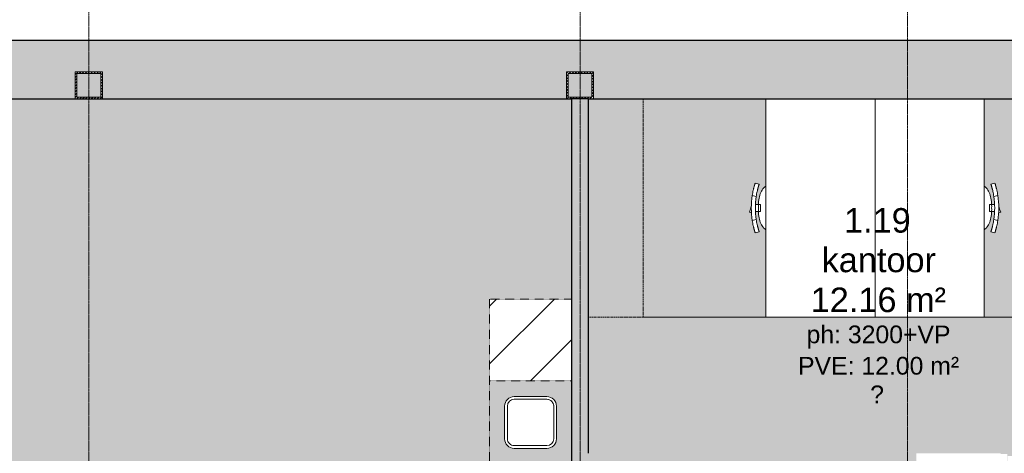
# Model space of a CAD drawing. Header units: millimetres. Extents: x -8912 to 113501, y 3237 to 48799.
# Tile 90 of 137: x 57307 to 64524, y 34100 to 37282. Entities that reach past the tile are written whole.
import ezdxf

# ---------------------------------------------------------------- set-up
doc = ezdxf.new("R2010")
doc.units = ezdxf.units.MM
for name, pattern in [('Dash', [6.35, 3.175, -3.175]), ('Hidden', [7.14375, 4.7625, -2.38125]), ('THO_hhidden', [2.5, 1.5, -1]), ('THO_stramienlijn', [20, 17, -1.5, 0, -1.5])]:
    doc.linetypes.add(name, pattern=pattern)
for name, color, linetype, lineweight in [('A-AREA-IDEN', 7, 'Continuous', 13), ('A-AREA-PATT', 7, 'Continuous', 13), ('A-GENM', 7, 'Continuous', 13), ('A-WALL', 7, 'Continuous', 25), ('A-WALL-PATT', 7, 'Continuous', 25), ('I-FURN', 7, 'Continuous', 13), ('I-FURN-HDLN', 7, 'Dash', 13), ('I-WALL', 7, 'Continuous', 18), ('P-SANR-FIXT', 7, 'Continuous', 13), ('S-COLS', 7, 'Continuous', 13), ('S-GRID', 7, 'Continuous', 13)]:
    doc.layers.add(name, color=color, linetype=linetype, lineweight=lineweight)
doc.styles.add('Arial_2', font='arial.ttf', dxfattribs={"height": 180})
doc.styles.add('Arial_5', font='arial.ttf', dxfattribs={"height": 130})

# ---------------------------------------------------------------- blocks, each defined once
blk = doc.blocks.new('NLRS_01_GM_WPB_dummy placeholder_gen_tho - kast 600x600x2100-V57-01 1e verdieping _plotview_')
at = {"layer": 'A-GENM', "true_color": 0x808080}
h = blk.add_hatch(dxfattribs=at)
h.set_pattern_fill('FP_59', color=8, style=0, pattern_type=2)
h.set_pattern_definition([(225, (36937.14, 34931.24), (212.132, -212.132), [])])
h.paths.add_polyline_path([(300, 300), (-300, 300), (-300, -300), (300, -300), (300, -277.6)])
at = {"layer": 'A-GENM', "linetype": 'THO_hhidden'}
for p, q in [((300, 300), (-300, 300)), ((-300, 300), (-300, -300)), ((300, -300), (300, 300)), ((-300, -300), (300, -300))]:
    blk.add_line(p, q, dxfattribs=at)
blk = doc.blocks.new('NLRS_73_PF_UN_rvs gootsteen enkel 340x340 ic6zrl2n_gen_bcb - RVS gootsteen enkel 340x340-1975653-01 1e verdieping _plotview_')
at = {"layer": 'P-SANR-FIXT'}
for p, q in [((-190, 290), (-190, 50)), ((-170, 50), (-170, 290)), ((120, 360), (-120, 360)), ((-120, 340), (120, 340)), ((170, 290), (170, 50)), ((190, 50), (190, 290)), ((-81, 0), (-120, 0)), ((120, 0), (-81, 0)), ((-120, -20), (-81, -20)), ((-81, -20), (120, -20))]:
    blk.add_line(p, q, dxfattribs=at)
for centre, radius, start, end in [((-120, 290), 70, 90, 180.00001), ((-120, 290), 50, 90, 180), ((120, 290), 70, 0, 90), ((120, 290), 50, 359.99999, 90), ((-120, 50), 70, 180, 270), ((-120, 50), 50, 179.99999, 270), ((-120, 50), 50, 180, 194.01775), ((-120, 50), 50, 198.5781, 208.08297), ((-120, 50), 50, 213.43938, 222.23201), ((-120, 50), 50, 227.76799, 236.56061), ((-120, 50), 50, 241.91702, 251.4219), ((-120, 50), 50, 255.98224, 270), ((120, 50), 70, 270, 359.99999), ((120, 50), 50, 270, 360)]:
    blk.add_arc(centre, radius, start, end, dxfattribs=at)
blk = doc.blocks.new('NLRS_28_SCO_UN_koker_gen_bcb - K200_200_12_5-V102-01 1e verdieping _plotview_')
at = {"layer": 'S-COLS'}
h = blk.add_hatch(dxfattribs=at)
h.set_pattern_fill('FP_105', color=256, style=0, pattern_type=2)
h.set_pattern_definition([(45, (-37299.636, -36800.032), (-21.213203, 21.213203), []), (45, (-37299.636, -36779.032), (-21.213203, 21.213203), [])])
h.paths.add_polyline_path([(100, -100), (100, 100), (-100, 100), (-100, -100)])
h.paths.add_polyline_path([(87.5, -87.5), (-87.5, -87.5), (-87.5, 87.5), (87.5, 87.5)])
at = {"layer": 'S-COLS', "lineweight": 18}
for p, q in [((-100, 100), (100, 100)), ((-100, -100), (-100, 100)), ((-87.5, 87.5), (-87.5, -87.5)), ((87.5, 87.5), (-87.5, 87.5)), ((87.5, -87.5), (87.5, 87.5)), ((100, 100), (100, -100)), ((100, -100), (-100, -100)), ((-87.5, -87.5), (87.5, -87.5))]:
    blk.add_line(p, q, dxfattribs=at)
blk = doc.blocks.new('NLRS_28_SCO_UN_koker_gen_bcb - K200_200_12_5-V104-01 1e verdieping _plotview_')
at = {"layer": 'S-COLS'}
h = blk.add_hatch(dxfattribs=at)
h.set_pattern_fill('FP_107', color=256, style=0, pattern_type=2)
h.set_pattern_definition([(45, (-33699.636, -36800.032), (-21.213203, 21.213203), []), (45, (-33699.636, -36779.032), (-21.213203, 21.213203), [])])
h.paths.add_polyline_path([(100, -100), (100, 100), (-100, 100), (-100, -100)])
h.paths.add_polyline_path([(87.5, -87.5), (-87.5, -87.5), (-87.5, 87.5), (87.5, 87.5)])
at = {"layer": 'S-COLS', "lineweight": 18}
for p, q in [((-100, 100), (100, 100)), ((-100, -100), (-100, 100)), ((-87.5, 87.5), (-87.5, -87.5)), ((87.5, 87.5), (-87.5, 87.5)), ((87.5, -87.5), (87.5, 87.5)), ((100, 100), (100, -100)), ((100, -100), (-100, -100)), ((-87.5, -87.5), (87.5, -87.5))]:
    blk.add_line(p, q, dxfattribs=at)
blk = doc.blocks.new('NLRS_82_FU_UN_bureau vrijstaand 2 poten kmx4r73h_gen_bcb - bureau vrijstaand 2 poten-V177-01 1e verdieping _plotview_')
at = {"layer": 'I-FURN'}
for p, q in [((0, -800), (0, 0)), ((0, 0), (1600, 0)), ((0, -800), (1600, -800))]:
    blk.add_line(p, q, dxfattribs=at)
at = {"layer": 'I-FURN-HDLN'}
for p, q in [((0, 1300), (0, 0)), ((0, 0), (0, 900)), ((0, 900), (1600, 900))]:
    blk.add_line(p, q, dxfattribs=at)
blk = doc.blocks.new('NLRS_82_FU_UN_bureaustoel eenvoudig mgrq5610_gen_bcb - bureaustoel eenvoudig-2080445-01 1e verdieping _plotview_')
at = {"layer": 'I-FURN'}
for p, q in [((-31.4, 14), (-36.4, -1.4)), ((-7.7, 6.3), (-31.4, 14)), ((12.9, -0.4), (-7.7, 6.3)), ((-181.8, -28.5), (-174.1, -57.5)), ((-174.1, -57.5), (-181.8, -28.5)), ((-91.5, -7.1), (-83.7, -36.2)), ((-25, -37), (-25, -30.9)), ((-25, -46.9), (-25, -37)), ((-25, -67.7), (-25, -46.9)), ((25, -67.7), (-25, -67.7)), ((25, -30.9), (25, -37)), ((25, -37), (25, -46.9)), ((25, -46.9), (25, -67.7)), ((83.7, -36.2), (91.5, -7.1)), ((174.1, -57.5), (181.8, -28.5)), ((174.1, -57.5), (181.8, -28.5))]:
    blk.add_line(p, q, dxfattribs=at)
for centre, radius, start, end in [((-66.5, -177.9), 117.8, 103.74111, 142.90874), ((-16.5, -323.6), 271.5, 86.50794, 106.6919), ((0, -594.5), 594.5, 90, 98.85082), ((0, -594.5), 564.5, 90, 98.53029), ((0, -594.5), 594.5, 81.14918, 90), ((0, -594.5), 564.5, 81.46971, 90), ((16.5, -323.6), 271.5, 73.3081, 93.49206), ((66.5, -177.9), 117.8, 37.09126, 76.25889)]:
    blk.add_arc(centre, radius, start, end, dxfattribs=at)
for points in [[(-181.8, -28.5), (-181.7, -28.5), (-181.4, -28.4), (-180.9, -28.2), (-180.6, -28.1)], [(-180.6, -28.1), (-180.4, -28), (-179.3, -27.7), (-177.1, -27), (-175.8, -26.6)], [(-172.9, -57.1), (-173.2, -57.2), (-173.7, -57.4), (-174, -57.5), (-174.1, -57.5)], [(-168.1, -55.6), (-169.4, -56), (-171.6, -56.7), (-172.7, -57.1), (-172.9, -57.1)], [(-129.8, -14.3), (-123.5, -12.9), (-110.8, -10.3), (-97.9, -8.1), (-91.5, -7.1)], [(-83.7, -36.2), (-90.2, -37.2), (-103.1, -39.4), (-115.8, -42), (-122.1, -43.4)], [(122.1, -43.4), (115.8, -42), (103.1, -39.4), (90.2, -37.2), (83.7, -36.2)], [(91.5, -7.1), (97.9, -8.1), (110.8, -10.3), (123.5, -12.9), (129.8, -14.3)], [(172.9, -57.1), (172.7, -57.1), (171.6, -56.7), (169.4, -56), (168.1, -55.6)], [(174.1, -57.5), (174, -57.5), (173.7, -57.4), (173.2, -57.2), (172.9, -57.1)], [(175.8, -26.6), (177.1, -27), (179.3, -27.7), (180.4, -28), (180.6, -28.1)], [(180.6, -28.1), (180.9, -28.2), (181.4, -28.4), (181.7, -28.5), (181.8, -28.5)]]:
    blk.add_open_spline(points, degree=3, dxfattribs=at)
for points in [[(-175.8, -26.6), (-174.6, -26.2), (-172.3, -25.5), (-167.8, -24.2), (-164.1, -23.1), (-160.3, -22), (-156.6, -21), (-152.7, -19.9), (-148.5, -18.8), (-144, -17.7), (-137.9, -16.2), (-133.1, -15.1), (-129.8, -14.3)], [(-122.1, -43.4), (-126.5, -44.3), (-132.9, -45.8), (-140.8, -47.8), (-145.9, -49.2), (-150.2, -50.3), (-153.8, -51.4), (-157.1, -52.3), (-160, -53.2), (-162.6, -53.9), (-165.6, -54.8), (-167.2, -55.3), (-168.1, -55.6)], [(168.1, -55.6), (166.9, -55.2), (164.6, -54.5), (160.1, -53.2), (156.4, -52.1), (152.6, -51), (148.9, -50), (145, -48.9), (140.8, -47.8), (136.3, -46.7), (130.2, -45.2), (125.4, -44.1), (122.1, -43.4)], [(129.8, -14.3), (134.2, -15.3), (140.6, -16.8), (148.5, -18.8), (153.6, -20.2), (157.9, -21.3), (161.5, -22.4), (164.8, -23.3), (167.7, -24.1), (170.3, -24.9), (173.3, -25.8), (174.9, -26.3), (175.8, -26.6)]]:
    blk.add_open_spline(points, degree=3, knots=[0, 0, 0, 0, 0.2, 0.3, 0.4, 0.475, 0.55, 0.625, 0.7, 0.775, 0.85, 1, 1, 1, 1], dxfattribs=at)
blk = doc.blocks.new('NLRS_82_FU_UN_bureau vrijstaand 2 poten kmx4r73h_gen_bcb - bureau vrijstaand 2 poten-V178-01 1e verdieping _plotview_')
at = {"layer": 'I-FURN'}
for p, q in [((0, 0), (0, 800)), ((1600, 800), (0, 800)), ((1600, 0), (0, 0))]:
    blk.add_line(p, q, dxfattribs=at)
at = {"layer": 'I-FURN-HDLN'}
for p, q in [((0, 0), (0, -500.4)), ((0, -500.4), (0, 0)), ((0, -517), (0, -571.1)), ((0, -571.1), (0, -517)), ((0, -592.2), (0, -602.6)), ((0, -602.6), (0, -592.2)), ((0, -619.4), (0, -650.6)), ((0, -650.6), (0, -619.4)), ((0, -658.1), (0, -683.3)), ((0, -683.3), (0, -658.1)), ((0, -699.6), (0, -745.7)), ((0, -745.7), (0, -699.6)), ((0, -762.8), (0, -841.1)), ((0, -841.1), (0, -762.8)), ((0, -856.4), (0, -900)), ((0, -906.1), (0, -856.4)), ((0, -900), (18.5, -900)), ((0, -941.1), (0, -921.9)), ((40.3, -900), (1600, -900)), ((0, -1006.1), (0, -956.3)), ((0, -1042.4), (0, -1021.9)), ((0, -1063.9), (0, -1058.7)), ((0, -1117.6), (0, -1106.7)), ((0, -1193.4), (0, -1163.6)), ((0, -1214.9), (0, -1209.7)), ((0, -1268.6), (0, -1257.7)), ((72.5, -1300), (10.4, -1300)), ((1600, -1300), (203, -1300))]:
    blk.add_line(p, q, dxfattribs=at)
blk = doc.blocks.new('NLRS_82_FU_UN_bureaustoel eenvoudig mgrq5610_gen_bcb - bureaustoel eenvoudig-2332671-01 1e verdieping _plotview_')
at = {"layer": 'I-FURN'}
for p, q in [((-174.1, 57.5), (-181.8, 28.5)), ((-181.8, 28.5), (-174.1, 57.5)), ((-83.7, 36.2), (-91.5, 7.1)), ((-36.4, 1.4), (-31.4, -14)), ((-25, 46.9), (-25, 67.7)), ((-25, 67.7), (25, 67.7)), ((-25, 37), (-25, 46.9)), ((-25, 30.9), (-25, 37)), ((-7.7, -6.3), (12.9, 0.4)), ((25, 67.7), (25, 46.9)), ((25, 46.9), (25, 37)), ((25, 37), (25, 30.9)), ((91.5, 7.1), (83.7, 36.2)), ((181.8, 28.5), (174.1, 57.5)), ((181.8, 28.5), (174.1, 57.5)), ((-31.4, -14), (-7.7, -6.3))]:
    blk.add_line(p, q, dxfattribs=at)
for centre, radius, start, end in [((-66.5, 177.9), 117.8, 217.09126, 256.25889), ((66.5, 177.9), 117.8, 283.74111, 322.90874), ((-16.5, 323.6), 271.5, 253.3081, 273.49206), ((0, 594.5), 594.5, 261.14918, 270), ((0, 594.5), 564.5, 261.46971, 270), ((16.5, 323.6), 271.5, 266.50794, 286.6919), ((0, 594.5), 564.5, 270, 278.53029), ((0, 594.5), 594.5, 270, 278.85082)]:
    blk.add_arc(centre, radius, start, end, dxfattribs=at)
for points in [[(-180.6, 28.1), (-180.9, 28.2), (-181.4, 28.4), (-181.7, 28.5), (-181.8, 28.5)], [(-175.8, 26.6), (-177.1, 27), (-179.3, 27.7), (-180.4, 28), (-180.6, 28.1)], [(-174.1, 57.5), (-174, 57.5), (-173.7, 57.4), (-173.2, 57.2), (-172.9, 57.1)], [(-172.9, 57.1), (-172.7, 57.1), (-171.6, 56.7), (-169.4, 56), (-168.1, 55.6)], [(-91.5, 7.1), (-97.9, 8.1), (-110.8, 10.3), (-123.5, 12.9), (-129.8, 14.3)], [(-122.1, 43.4), (-115.8, 42), (-103.1, 39.4), (-90.2, 37.2), (-83.7, 36.2)], [(83.7, 36.2), (90.2, 37.2), (103.1, 39.4), (115.8, 42), (122.1, 43.4)], [(129.8, 14.3), (123.5, 12.9), (110.8, 10.3), (97.9, 8.1), (91.5, 7.1)], [(168.1, 55.6), (169.4, 56), (171.6, 56.7), (172.7, 57.1), (172.9, 57.1)], [(172.9, 57.1), (173.2, 57.2), (173.7, 57.4), (174, 57.5), (174.1, 57.5)], [(180.6, 28.1), (180.4, 28), (179.3, 27.7), (177.1, 27), (175.8, 26.6)], [(181.8, 28.5), (181.7, 28.5), (181.4, 28.4), (180.9, 28.2), (180.6, 28.1)]]:
    blk.add_open_spline(points, degree=3, dxfattribs=at)
for points in [[(-129.8, 14.3), (-134.2, 15.3), (-140.6, 16.8), (-148.5, 18.8), (-153.6, 20.2), (-157.9, 21.3), (-161.5, 22.4), (-164.8, 23.3), (-167.7, 24.1), (-170.3, 24.9), (-173.3, 25.8), (-174.9, 26.3), (-175.8, 26.6)], [(-168.1, 55.6), (-166.9, 55.2), (-164.6, 54.5), (-160.1, 53.2), (-156.4, 52.1), (-152.6, 51), (-148.9, 50), (-145, 48.9), (-140.8, 47.8), (-136.3, 46.7), (-130.2, 45.2), (-125.4, 44.1), (-122.1, 43.4)], [(122.1, 43.4), (126.5, 44.3), (132.9, 45.8), (140.8, 47.8), (145.9, 49.2), (150.2, 50.3), (153.8, 51.4), (157.1, 52.3), (160, 53.2), (162.6, 53.9), (165.6, 54.8), (167.2, 55.3), (168.1, 55.6)], [(175.8, 26.6), (174.6, 26.2), (172.3, 25.5), (167.8, 24.2), (164.1, 23.1), (160.3, 22), (156.6, 21), (152.7, 19.9), (148.5, 18.8), (144, 17.7), (137.9, 16.2), (133.1, 15.1), (129.8, 14.3)]]:
    blk.add_open_spline(points, degree=3, knots=[0, 0, 0, 0, 0.2, 0.3, 0.4, 0.475, 0.55, 0.625, 0.7, 0.775, 0.85, 1, 1, 1, 1], dxfattribs=at)

msp = doc.modelspace()

# ---------------------------------------------------------------- hatches: boundary and pattern name
at = {"layer": 'A-AREA-PATT', "true_color": 0xf1dadb}
h = msp.add_hatch(color=254, dxfattribs=at)
h.paths.add_polyline_path([(61351.5353158, 30162.5), (61351.5353158, 31631.234501), (60751.5353158, 31631.234501), (60751.5353158, 35231.234501), (61351.5353158, 35231.234501), (61351.5353158, 36699.9690021), (52776.5353158, 36699.9690021), (52776.5353158, 33506.234501), (52926.5353158, 33506.234501), (52926.5353158, 34431.234501), (52976.5353158, 34431.234501), (52976.5353158, 32431.234501), (52926.5353158, 32431.234501), (52926.5353158, 33356.234501), (52776.5353158, 33356.234501), (52776.5353158, 30200), (54276.5353158, 30200), (54276.5353158, 30162.5), (61025.503934, 30162.5)])
h.paths.add_polyline_path([(53501.5353158, 31319.9999049), (53376.5353158, 31319.9999049), (53376.5353158, 31444.9999049), (53501.5353158, 31444.9999049)])
h.paths.add_polyline_path([(60458.1293408, 33037.5), (60458.1293408, 33162.5), (60583.1293408, 33162.5), (60583.1293408, 33037.5)])
at = {"layer": 'A-AREA-PATT', "true_color": 0xf6e6fa}
h = msp.add_hatch(color=7, dxfattribs=at)
h.paths.add_polyline_path([(65464.0353158, 34037.469002), (65464.0353158, 34040.469002), (64564.0353158, 34040.469002), (64564.0353158, 34037.469002), (65369.0353158, 34037.469002)])
h.paths.add_polyline_path([(65481.0353158, 34040.469002), (65481.0353158, 34094.469002), (65531.0353158, 34094.469002), (65531.0353158, 34099.969002), (66151.5353158, 34099.969002), (66151.5353158, 36699.9690021), (64376.5353158, 36699.9690021), (64376.5353158, 36060.1404299), (64381.4330264, 36056.847083), (64398.6775999, 36038.9802408), (64411.7947804, 36017.8961486), (64420.2019723, 35994.53125), (64429.8441615, 35947.7485023), (64431.1394723, 35925.046875), (64452.7440884, 35925.046875), (64451.6763577, 35945.8917917), (64444.1962604, 36003.0282588), (64434.3914789, 36046.2982114), (64427.0524412, 36074.3651503), (64455.3383729, 36081.3671322), (64465.3693202, 36046.2982114), (64470.9338225, 36022.063942), (64476.5975456, 35991.4774277), (64482.4723191, 35931.1716024), (64484.471807, 35909.1473501), (64496.6249155, 35868.2221863), (64482.2685898, 35863.5575356), (64481.1376108, 35847.5292083), (64473.2719389, 35789.2553004), (64462.8403597, 35744.0317454), (64455.189841, 35718.1698249), (64426.302288, 35726.3363193), (64435.3684, 35757.5019277), (64442.6261662, 35789.2553004), (64447.4319735, 35816.2603775), (64452.1123991, 35857.9964564), (64452.1123991, 35875.046875), (64430.4625495, 35875.046875), (64429.8441615, 35852.2514977), (64420.2019723, 35805.46875), (64411.7947804, 35782.1038514), (64398.6775999, 35761.0197592), (64381.4330264, 35743.152917), (64376.5353158, 35739.8595701), (64376.5353158, 35100), (62776.5353158, 35100), (62776.5353158, 35739.8595701), (62771.6376052, 35743.152917), (62754.3930317, 35761.0197592), (62741.2758512, 35782.1038514), (62732.8686593, 35805.46875), (62723.2264701, 35852.2514977), (62721.9311593, 35875.046875), (62700.3230507, 35875.046875), (62701.3942739, 35854.1082083), (62708.8743712, 35796.9717412), (62718.6790471, 35753.7021822), (62726.0181904, 35725.6348496), (62697.7322587, 35718.6328678), (62687.7012129, 35753.7021822), (62682.1368091, 35777.936058), (62676.4730861, 35808.5225723), (62669.3934681, 35864.0152087), (62655.6739442, 35869.3686394), (62670.0162022, 35916.1113088), (62671.9330209, 35952.4707917), (62679.7986927, 36010.7446996), (62690.2303366, 36055.9684976), (62697.8807906, 36081.8301751), (62726.7683436, 36073.6636807), (62717.7023897, 36042.498684), (62710.4444654, 36010.7446996), (62705.6386581, 35983.7396225), (62700.9582326, 35942.0035436), (62700.9582326, 35925.046875), (62722.6106254, 35925.046875), (62723.2264701, 35947.7485023), (62732.8686593, 35994.53125), (62741.2758512, 36017.8961486), (62754.3930317, 36038.9802408), (62771.6376052, 36056.847083), (62776.5353158, 36060.1404299), (62776.5353158, 36699.9690021), (61476.5353158, 36699.9690021), (61476.5353158, 34099.969002), (64497.0353158, 34099.969002), (64497.0353158, 34094.469002), (64547.0353158, 34094.469002), (64547.0353158, 34040.469002), (64549.0353158, 34040.469002), (64549.0353158, 34080.469002), (65479.0353158, 34080.469002), (65479.0353158, 34040.469002)])
h.paths.add_polyline_path([(64885.8644281, 35005.4989748), (64874.0995619, 35016.1160492), (64888.6216898, 35034.353186), (64877.128457, 35056.0018151), (64874.1561444, 35079.1808333), (64877.4161147, 35101.4392269), (64884.0246774, 35117.3927362), (64891.611358, 35128.3804517), (64904.3725712, 35138.4037032), (64919.5449444, 35144.4893911), (64936.7179825, 35146.4603142), (64957.0753459, 35143.3934093), (64976.3486836, 35132.6381987), (64990.4091335, 35145.5295774), (65001.6319869, 35137.450329), (64987.9129847, 35120.3738066), (64995.7336122, 35101.9134881), (64998.5712087, 35077.4591456), (64996.0407411, 35057.3727887), (64989.9124117, 35041.4312355), (64981.4420098, 35029.2997136), (64968.951803, 35019.6391324), (64954.4449896, 35013.7925678), (64936.2397359, 35012.1870988), (64917.6837681, 35014.4581277), (64900.1799428, 35021.841741), (64895.1644989, 35016.1160492)])
h.paths.add_polyline_path([(65357.7025174, 35011.8437129), (65338.8277185, 35016.3373369), (65327.85993, 35024.2781244), (65318.1036995, 35046.3651462), (65314.8556943, 35078.1605739), (65319.6500301, 35115.7029315), (65325.8512943, 35128.6551752), (65333.9017786, 35137.3675022), (65347.2926833, 35143.0675394), (65357.7025174, 35144.4774349), (65376.8323812, 35140.2101166), (65390.9117715, 35125.674373), (65397.5882834, 35108.8161806), (65400.5534122, 35078.1286908), (65394.3751703, 35037.6530875), (65389.876557, 35028.0084478), (65379.1279648, 35017.7618587), (65368.0326439, 35013.2445667)])
h.paths.add_polyline_path([(65156.4244677, 35011.8437129), (65139.4307721, 35014.9257897), (65127.6180812, 35021.902833), (65118.8621831, 35033.5999476), (65114.8807803, 35048.5730513), (65131.2049307, 35050.6135701), (65134.2019426, 35040.8135004), (65140.3912506, 35033.2501368), (65146.8675066, 35029.5747054), (65156.4882339, 35028.1678633), (65168.1893339, 35030.124689), (65177.4194932, 35036.763992), (65182.5486879, 35045.8404063), (65183.6734974, 35060.5246905), (65182.4331116, 35067.9400441), (65175.6499808, 35077.2505961), (65168.8309814, 35081.4843878), (65156.4244677, 35083.1987431), (65142.4118425, 35080.4242745), (65133.2454495, 35073.0592769), (65116.9212991, 35075.0997957), (65131.2049307, 35142.4369161), (65194.4610134, 35142.4369161), (65194.4610134, 35126.1127657), (65144.4045366, 35126.1127657), (65137.3902533, 35090.1486219), (65149.0514994, 35097.2266715), (65161.2706998, 35099.5860213), (65177.4194932, 35096.042575), (65189.2003009, 35087.8849213), (65197.7370026, 35074.5099583), (65200.4226561, 35056.7670096), (65198.0239506, 35041.4631186), (65190.3480927, 35027.4983181), (65175.6499808, 35015.7573642), (65156.4882339, 35011.8566935)])
h.paths.add_polyline_path([(65257.7170962, 35011.8437129), (65238.8422973, 35016.3373369), (65227.8745088, 35024.2781244), (65218.1182783, 35046.3651462), (65214.8702731, 35078.1605739), (65219.6646089, 35115.7029315), (65225.6267498, 35128.3963932), (65233.9163574, 35137.3675022), (65247.3869698, 35143.0783349), (65257.7170962, 35144.4774349), (65276.84696, 35140.2101166), (65290.9263503, 35125.674373), (65297.6028622, 35108.8161806), (65300.567991, 35078.1286908), (65294.3897491, 35037.6530875), (65289.8911358, 35028.0084478), (65281.6134844, 35019.0014703), (65268.0472227, 35013.2445667), (65262.8183932, 35012.5354926)])
h.paths.add_polyline_path([(65569.9164726, 35013.8842317), (65569.9882096, 35109.7886153), (65586.240623, 35109.7886153), (65586.240623, 35094.0064777), (65597.4634764, 35106.9350773), (65613.4369127, 35111.8291341), (65629.7929462, 35106.839428), (65638.7839821, 35092.8586859), (65651.5212831, 35107.0865221), (65667.6063102, 35111.8291341), (65680.1044878, 35109.7082145), (65689.2868224, 35103.3396623), (65694.5594911, 35093.9148138), (65696.4286382, 35072.6129135), (65696.4286382, 35013.8842317), (65680.1044878, 35013.8842317), (65679.325123, 35079.6271968), (65678.5900403, 35086.2429414), (65672.962672, 35092.993576), (65663.7803374, 35095.5049837), (65653.4479559, 35092.8586859), (65647.7271934, 35088.968947), (65642.9327713, 35080.4641284), (65641.3346306, 35068.0217462), (65641.3346306, 35013.8842317), (65625.0104802, 35013.8842317), (65625.0104802, 35074.4302505), (65621.2323321, 35090.2442712), (65616.2466114, 35094.1898056), (65608.8457454, 35095.5049837), (65596.7620481, 35091.9978421), (65588.7275053, 35081.7314818), (65586.240623, 35062.2509039), (65586.240623, 35013.8842317)])
h.paths.add_polyline_path([(65529.1060966, 35013.8842317), (65528.3267318, 35079.6271968), (65527.5916491, 35086.2429414), (65522.1077548, 35092.9543352), (65512.7819462, 35095.5049837), (65502.4495647, 35092.8586859), (65496.7288022, 35088.968947), (65491.9343801, 35080.4641284), (65490.3362394, 35068.0217462), (65490.3362394, 35013.8842317), (65474.012089, 35013.8842317), (65474.012089, 35074.4302505), (65470.2339409, 35090.2442712), (65465.2482202, 35094.1898056), (65457.8473542, 35095.5049837), (65445.7636569, 35091.9978421), (65437.7291141, 35081.7314818), (65435.2422318, 35062.2509039), (65435.2422318, 35013.8842317), (65418.9180814, 35013.8842317), (65419.9383408, 35109.7886153), (65435.2422318, 35109.7886153), (65436.2624912, 35095.181805), (65446.4650852, 35106.9350773), (65462.4385215, 35111.8291341), (65478.794555, 35106.839428), (65487.7855909, 35092.8586859), (65500.5228919, 35107.0865221), (65516.607919, 35111.8291341), (65529.1060966, 35109.7082145), (65537.9536586, 35103.9380653), (65543.5610999, 35093.9148138), (65545.430247, 35072.6129135), (65545.430247, 35013.8842317), (65539.6275217, 35013.8842317)])
h.paths.add_polyline_path([(65059.7867727, 35013.8842317), (65059.7867727, 35115.6551069), (65044.3234661, 35104.6394937), (65027.1384719, 35096.3977107), (65027.1384719, 35111.8291341), (65051.0667431, 35127.101142), (65065.589498, 35144.4774349), (65076.1109231, 35144.4774349), (65076.1109231, 35013.8842317)])
h.paths.add_polyline_path([(65357.7025174, 35028.1678633), (65368.3036503, 35030.7647974), (65376.8323812, 35038.3139534), (65382.3800417, 35053.3771712), (65384.2292618, 35078.1605739), (65382.3162755, 35103.4326998), (65376.5773163, 35118.4600455), (65368.3036503, 35125.674373), (65357.5112188, 35128.1532845), (65347.2926833, 35125.9692918), (65339.0827834, 35119.4173134), (65333.0887594, 35102.689996), (65331.1781483, 35078.1286908), (65333.1525256, 35052.3175893), (65338.8277185, 35037.6212043), (65347.372391, 35030.5311986), (65350.00028, 35029.9299879)])
h.paths.add_polyline_path([(65257.7170962, 35028.1678633), (65268.0472227, 35030.5391694), (65276.5918951, 35037.6530875), (65282.3946205, 35053.3771712), (65284.2438406, 35078.1605739), (65282.3308543, 35103.4326998), (65276.7831938, 35118.2932402), (65268.3182291, 35125.674373), (65257.5257976, 35128.1532845), (65246.4942428, 35125.3204551), (65239.0973622, 35119.4173134), (65233.1033382, 35102.689996), (65231.1927271, 35078.1286908), (65233.1671044, 35052.3175893), (65238.8422973, 35037.6212043), (65247.3869698, 35030.5311986)])
h.paths.add_polyline_path([(64936.2397359, 35028.1678633), (64954.4848435, 35031.4837064), (64970.0094931, 35042.6906182), (64979.2450944, 35059.0107833), (64982.2470583, 35078.6707036), (64980.7724646, 35095.1223865), (64976.3486836, 35108.6408235), (64911.2114975, 35034.353186), (64919.3735727, 35031.0054598)])
h.paths.add_polyline_path([(64900.1799428, 35045.7992211), (64965.5403106, 35120.3738066), (64951.8783996, 35127.8663366), (64936.3353853, 35130.1270442), (64918.3772257, 35126.9935365), (64903.5276689, 35117.3927362), (64893.6997014, 35101.4392269), (64890.4850171, 35078.6388205), (64893.6997014, 35058.8663744), (64895.120289, 35056.0018151)])
h.paths.add_polyline_path([(65174.4065396, 35170.4109761), (65160.7645555, 35172.3478748), (65150.7014501, 35178.158571), (65144.4045366, 35187.4686223), (65142.7055213, 35199.1057718), (65146.8368706, 35212.3372609), (65153.7622283, 35220.2442712), (65167.3444316, 35225.9747018), (65207.6287363, 35233.6670589), (65207.070782, 35239.0539472), (65203.2288677, 35249.3535472), (65183.6734974, 35253.7852027), (65168.6675805, 35250.931761), (65160.7924532, 35239.7886153), (65144.4683028, 35241.8291341), (65151.5304109, 35257.7706873), (65165.7502763, 35267.1124374), (65187.2873145, 35270.3963973), (65207.7243856, 35267.0689336), (65218.2458107, 35260.2097449), (65223.2514584, 35249.1303655), (65224.048536, 35214.5371952), (65225.2287664, 35184.6946077), (65228.1295736, 35172.4514949), (65211.8054232, 35172.4514949), (65207.7243856, 35184.6946077), (65191.8944234, 35173.6311699), (65177.8817982, 35171.0509053)])
h.paths.add_polyline_path([(65613.2774971, 35170.4109761), (65592.5694196, 35174.665737), (65579.3857552, 35183.3395757), (65569.9164726, 35199.3455035), (65566.8556944, 35219.6066091), (65570.0200927, 35241.0400273), (65579.5132876, 35257.0692589), (65594.0519841, 35267.0646127), (65612.352887, 35270.3963973), (65630.0838795, 35267.0725835), (65644.2519349, 35257.101142), (65653.5418749, 35241.1037935), (65656.5428723, 35215.3023897), (65583.1798448, 35215.3023897), (65586.240623, 35202.7613916), (65594.1237211, 35193.1938297), (65602.0426876, 35188.5763759), (65613.5963282, 35186.7351265), (65629.6016475, 35190.1466189), (65641.3346306, 35200.8642966), (65656.1283919, 35198.9782393), (65650.3615351, 35186.9184544), (65638.7839821, 35176.8297129), (65625.0104802, 35171.8333393), (65613.4369127, 35170.4303017)])
h.paths.add_polyline_path([(65074.4211184, 35170.4109761), (65059.7867727, 35172.92089), (65050.7160289, 35178.158571), (65044.5107794, 35186.9822206), (65042.7201001, 35199.1057718), (65046.8514494, 35212.3372609), (65053.7768071, 35220.2442712), (65067.3590104, 35225.9747018), (65107.6433151, 35233.6670589), (65107.0853608, 35239.0539472), (65103.2434465, 35249.3535472), (65085.1976083, 35254.0722469), (65068.6821593, 35250.931761), (65060.8070321, 35239.7886153), (65044.4828817, 35241.8291341), (65051.5449897, 35257.7706873), (65065.7648551, 35267.1124374), (65087.3018933, 35270.3963973), (65107.7389645, 35267.0689336), (65118.2603895, 35260.2097449), (65123.2660372, 35249.1303655), (65124.0631149, 35214.5371952), (65125.2433452, 35184.6946077), (65128.1441525, 35172.4514949), (65111.8200021, 35172.4514949), (65107.7389645, 35184.6946077), (65091.9090022, 35173.6311699), (65076.1109231, 35170.7221343)])
h.paths.add_polyline_path([(64918.7677937, 35170.4109761), (64907.2711965, 35172.4514949), (64897.3662586, 35177.8217668), (64890.3758876, 35184.2841127), (64884.1208978, 35195.1044419), (64879.2123211, 35220.3718036), (64883.8717339, 35246.292769), (64889.7063424, 35256.5989831), (64897.8684176, 35264.1791916), (64910.1513843, 35269.1839179), (64919.5967545, 35270.1325511), (64933.7528537, 35265.948704), (64944.4974605, 35254.391078), (64944.4974605, 35303.0446981), (64960.8216109, 35303.0446981), (64960.8216109, 35172.4514949), (64944.4974605, 35172.4514949), (64944.4974605, 35187.8510353), (64933.6970582, 35174.7709909), (64919.5449444, 35170.637939)])
h.paths.add_polyline_path([(65325.8512943, 35170.4109761), (65306.6736059, 35174.9045804), (65294.9087397, 35183.2439264), (65286.1448709, 35198.8626631), (65283.3057163, 35220.4993361), (65288.2132874, 35247.1695544), (65294.5102009, 35257.3362799), (65303.4215291, 35264.593672), (65325.755645, 35270.3779731), (65339.509762, 35268.3558785), (65350.4491108, 35262.4256208), (65359.3197293, 35249.9752678), (65362.8038144, 35239.7886153), (65346.479664, 35237.7480965), (65338.9074263, 35249.9752678), (65325.6281126, 35254.0478679), (65315.2063222, 35252.0556405), (65306.8330214, 35246.0058211), (65301.3292002, 35235.2656444), (65299.5997047, 35220.0529726), (65301.3292002, 35205.1994304), (65308.4869576, 35193.4273353), (65314.8954619, 35188.7397768), (65325.8512943, 35186.9114913), (65340.6928803, 35191.7407742), (65345.7343964, 35198.0934831), (65348.5201828, 35207.1403145), (65364.8443332, 35205.0997957), (65360.2930198, 35190.5810262), (65350.00028, 35178.5875063), (65338.3985399, 35172.4514949), (65333.1525256, 35171.5983523)])
h.paths.add_polyline_path([(65246.4942428, 35172.4514949), (65246.4942428, 35268.3558785), (65262.8183932, 35268.3558785), (65262.8183932, 35172.4514949), (65247.3072621, 35172.4514949)])
h.paths.add_polyline_path([(64990.4091335, 35172.4514949), (64985.3078365, 35172.4514949), (64985.3078365, 35268.3558785), (64999.5914681, 35267.2399698), (64999.5914681, 35254.1678963), (65010.1607178, 35267.3731316), (65019.9328898, 35270.3963973), (65036.3208065, 35265.3588666), (65030.1582575, 35250.931761), (65019.390877, 35254.0722469), (65009.7302958, 35250.1988383), (65004.2782847, 35241.9247835), (65001.6319869, 35222.8586859), (65001.6319869, 35172.4514949), (64995.7336122, 35172.4514949)])
h.paths.add_polyline_path([(65672.962672, 35172.4514949), (65672.962672, 35303.0446981), (65689.2868224, 35303.0446981), (65688.9520498, 35172.4514949), (65673.106146, 35172.4514949)])
h.paths.add_polyline_path([(65558.6936192, 35172.4514949), (65539.6275217, 35172.4514949), (65507.8719479, 35221.073232), (65497.4780552, 35210.9662873), (65497.4780552, 35172.4514949), (65481.1539048, 35172.4514949), (65481.1539048, 35303.0446981), (65497.4780552, 35303.0446981), (65497.4780552, 35232.8699813), (65534.0798612, 35268.3558785), (65556.6531004, 35268.3558785), (65519.5730479, 35232.4236178), (65539.6275217, 35201.6799623)])
h.paths.add_polyline_path([(65379.1279648, 35172.4514949), (65379.1279648, 35268.3558785), (65395.4521152, 35268.3558785), (65395.4521152, 35172.4514949), (65382.3162755, 35172.4514949)])
h.paths.add_polyline_path([(65419.9383408, 35172.4514949), (65419.9383408, 35268.3558785), (65434.2219724, 35267.2399698), (65434.2219724, 35254.1678963), (65444.7912222, 35267.3731316), (65454.5633942, 35270.3963973), (65470.9513108, 35265.3588666), (65465.4992997, 35250.7245208), (65454.0213814, 35254.0722469), (65444.7071874, 35250.7245208), (65438.9087891, 35241.9247835), (65436.2624912, 35222.8586859), (65435.2422318, 35172.4514949)])
h.paths.add_polyline_path([(65177.8817982, 35186.7351265), (65194.3972472, 35190.6408071), (65205.0462047, 35200.0941481), (65207.6287363, 35217.3247282), (65166.0878043, 35208.8406138), (65160.7645555, 35204.7698625), (65159.3838415, 35197.9579799), (65163.6141082, 35190.2741513), (65174.4065396, 35187.597146)])
h.paths.add_polyline_path([(65077.896377, 35186.7351265), (65094.411826, 35190.6408071), (65105.0607835, 35200.0941481), (65107.6433151, 35217.3247282), (65065.589498, 35208.4935486), (65060.7791343, 35204.7698625), (65059.3984203, 35197.9579799), (65063.628687, 35190.2741513), (65076.1109231, 35187.1779989)])
h.paths.add_polyline_path([(64920.2662997, 35186.7351265), (64929.6120352, 35188.7318061), (64937.4353524, 35194.7218447), (64942.7319334, 35204.8168332), (64944.4974605, 35219.1283625), (64942.7000503, 35234.7749969), (64937.30782, 35245.6232238), (64929.2852334, 35251.9599911), (64918.7040275, 35253.8805178), (64910.1513843, 35252.0436843), (64902.4117602, 35245.9579964), (64897.246697, 35235.5043229), (64895.5329607, 35220.3080374), (64898.5539044, 35203.3480422), (64903.8684842, 35194.3392474), (64910.9165788, 35188.8274554), (64918.7677937, 35187.07047)])
h.paths.add_polyline_path([(65640.3143712, 35231.6265401), (65633.7783344, 35246.4203014), (65621.8418641, 35252.5458432), (65612.2891208, 35254.0722469), (65600.5173452, 35252.1592606), (65592.1868223, 35247.9666321), (65585.8620111, 35240.8288017), (65583.1798448, 35231.6265401), (65633.7783344, 35231.6265401)])
h.paths.add_polyline_path([(65395.4521152, 35286.7205477), (65379.1279648, 35286.7205477), (65379.1279648, 35303.0446981), (65395.4521152, 35303.0446981)])
h.paths.add_polyline_path([(65246.4942428, 35286.7205477), (65246.4942428, 35303.0446981), (65262.8183932, 35303.0446981), (65262.8183932, 35286.7205477)])
at = {"layer": 'A-GENM', "true_color": 0xdcf8f8}
h = msp.add_hatch(color=7, dxfattribs=at)
h.paths.add_polyline_path([(60861.5353158, 34031.234501), (61351.5353158, 34031.234501), (61351.5353158, 34631.234501), (60751.5353158, 34631.234501), (60751.5353158, 34031.234501)])
h.paths.add_polyline_path([(61025.503934, 34136.234501), (60931.5353189, 34136.234501), (60915.958853, 34137.9895466), (60900.3608228, 34143.6710072), (60887.891031, 34151.5062962), (60876.8071129, 34162.5902139), (60868.4674954, 34175.8626385), (60862.7889194, 34195.1084616), (60861.5353158, 34206.234501), (60861.5353158, 34446.2345094), (60863.9205098, 34464.3518409), (60871.1861969, 34481.5898387), (60882.0378441, 34495.7319787), (60896.5353182, 34506.8562807), (60913.417984, 34513.8493092), (60931.535312, 34516.234501), (61171.5353189, 34516.234501), (61193.2295039, 34512.3677273), (61206.5353176, 34506.8562783), (61221.0327916, 34495.7319746), (61233.7416731, 34477.4089892), (61239.1501238, 34464.3518337), (61241.5353158, 34446.234501), (61241.5353146, 34206.234501), (61239.7802717, 34190.6580444), (61234.6031397, 34175.8626459), (61226.2635231, 34162.5902193), (61215.1796055, 34151.5062998), (61201.9071803, 34143.1666813), (61182.661362, 34137.4881054), (61171.5353158, 34136.2345011)])
at = {"layer": 'A-WALL-PATT', "lineweight": 18, "true_color": 0x808080}
h = msp.add_hatch(color=8, dxfattribs=at)
h.paths.add_polyline_path([(81650.0249684, 36699.9690021), (81714.0353158, 36700.0323559), (81714.0353158, 36900.0323559), (81814.0354239, 36900.0323559), (81814.0354239, 37129.9690021), (48214.0287665, 37129.9690021), (48214.0287665, 36699.9690021), (80984.7178383, 36699.9690021)])
h.paths.add_polyline_path([(50714.0353158, 36700.0322951), (50514.0353158, 36700.0322951), (50514.0353158, 36900.0322951), (50714.0353158, 36900.0322951), (50714.0353158, 36712.5322951)])
h.paths.add_polyline_path([(61514.0353158, 36700.0322951), (61314.0353158, 36701.1964039), (61314.0353158, 36900.0322951), (61514.0353158, 36900.0322951), (61514.0353158, 36712.5322951)])
h.paths.add_polyline_path([(57901.5353158, 36700.0322951), (57714.0353158, 36700.0322951), (57714.0353158, 36900.0322951), (57914.0353158, 36900.0322951), (57914.0353158, 36700.0322951)])
h.paths.add_polyline_path([(54114.0353158, 36700.0322951), (54114.0353158, 36900.0322951), (54314.0353158, 36900.0322951), (54314.0353158, 36700.0322951), (54126.5353158, 36700.0322951)])
h.paths.add_polyline_path([(79514.0353158, 36700.0323559), (79314.0353158, 36700.0323559), (79314.0353158, 36900.0323559), (79514.0353158, 36900.0323559), (79514.0353158, 36712.5323559)])
h.paths.add_polyline_path([(75726.5353158, 36700.0323559), (75714.0353158, 36700.0323559), (75714.0353158, 36900.0323559), (75914.0353158, 36900.0323559), (75914.0353158, 36700.0323559), (75901.5353158, 36700.0323559)])
h.paths.add_polyline_path([(72301.5353158, 36700.0323559), (72114.0353158, 36700.0323559), (72114.0353158, 36900.0323559), (72314.0353158, 36900.0323559), (72314.0353158, 36700.0323559)])
h.paths.add_polyline_path([(68514.0353158, 36700.0323559), (68514.0353158, 36900.0323559), (68714.0353158, 36900.0323559), (68714.0353158, 36700.0323559), (68526.5353158, 36700.0323559)])
h.paths.add_polyline_path([(50526.5353158, 36712.5322951), (50701.5353158, 36712.5322951), (50701.5353158, 36887.5322951), (50526.5353158, 36887.5322951)])
h.paths.add_polyline_path([(61501.5353158, 36712.5322951), (61501.5353158, 36887.5322951), (61326.5353158, 36887.5322951), (61326.5353158, 36712.5322951), (61476.5353158, 36712.5322951)])
h.paths.add_polyline_path([(57901.5353158, 36712.5322951), (57901.5353158, 36887.5322951), (57726.5353158, 36887.5322951), (57726.5353158, 36712.5322951)])
h.paths.add_polyline_path([(54301.5353158, 36712.5322951), (54301.5353158, 36887.5322951), (54126.5353158, 36887.5322951), (54126.5353158, 36712.5322951)])
h.paths.add_polyline_path([(81814.0354239, 36712.5323559), (81814.0354239, 36887.5323559), (81726.5353158, 36887.5323559), (81726.5353158, 36712.5323559)])
h.paths.add_polyline_path([(79501.5353158, 36712.5323559), (79501.5353158, 36887.5323559), (79326.5353158, 36887.5323559), (79326.5353158, 36712.5323559)])
h.paths.add_polyline_path([(75901.5353158, 36712.5323559), (75901.5353158, 36887.5323559), (75726.5353158, 36887.5323559), (75726.5353158, 36712.5323559)])
h.paths.add_polyline_path([(72301.5353158, 36712.5323559), (72301.5353158, 36887.5323559), (72126.5353158, 36887.5323559), (72126.5353158, 36712.5323559)])
h.paths.add_polyline_path([(68701.5353158, 36712.5323559), (68701.5353158, 36887.5323559), (68526.5353158, 36887.5323559), (68526.5353158, 36712.5323559), (68676.5353158, 36712.5323559)])
at = {"layer": 'A-WALL-PATT', "lineweight": 18, "true_color": 0xafafaf}
for points in [[(61476.5353158, 34099.969002), (61476.5353158, 36699.9690021), (61351.5353158, 36699.9690021), (61351.5353158, 34099.969002), (61358.1574991, 34099.969002)], [(61690.8110642, 33974.969002), (63879.0353158, 33974.969002), (63879.0353158, 34099.969002), (61351.5353158, 34099.969002), (61351.5353158, 33974.969002), (61476.5353158, 33974.969002)]]:
    msp.add_hatch(color=253, dxfattribs=at).paths.add_polyline_path(points)

# ---------------------------------------------------------------- linework, layer by layer
at = {"layer": 'A-GENM', "linetype": 'THO_hhidden'}
msp.add_line((60751.5353158, 34631.234501), (60751.5353158, 34031.234501), dxfattribs=at)
at = {"layer": 'A-WALL'}
msp.add_line((61476.5353158, 36699.9690021), (61351.5353158, 36699.9690021), dxfattribs=at)
at = {"layer": 'I-WALL', "lineweight": 25}
for p, q in [((81814.0354239, 37129.9690021), (48214.0287665, 37129.9690021)), ((52776.5353158, 36699.9690021), (61351.5353158, 36699.9690021)), ((61351.5353158, 36699.9690021), (61351.5353158, 32550.0001901)), ((61476.5353158, 36699.9690021), (66151.5353158, 36699.9690021)), ((61476.5353158, 34099.969002), (61476.5353158, 36699.9690021))]:
    msp.add_line(p, q, dxfattribs=at)
at = {"layer": 'S-GRID', "color": 5, "linetype": 'THO_stramienlijn', "true_color": 0x0000ff}
for p, q in [((57814.0353158, 4950), (57814.0353158, 42050)), ((61414.0353158, 4950), (61414.0353158, 42050)), ((63814.0353158, 4950), (63814.0353158, 42050)), ((22619.0885135, 36700), (107144.8050682, 36700))]:
    msp.add_line(p, q, dxfattribs=at)

# ---------------------------------------------------------------- block references
at = {"layer": 'A-GENM', "linetype": 'THO_hhidden', "rotation": 180}
msp.add_blockref('NLRS_01_GM_WPB_dummy placeholder_gen_tho - kast 600x600x2100-V57-01 1e verdieping _plotview_', (61051.5353158, 34931.234501), dxfattribs=at)
at = {"layer": 'I-FURN'}
for name, p, rotation in [('NLRS_82_FU_UN_bureaustoel eenvoudig mgrq5610_gen_bcb - bureaustoel eenvoudig-2080445-01 1e verdieping _plotview_', (62669.3934681, 35900), 90.00000000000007), ('NLRS_82_FU_UN_bureaustoel eenvoudig mgrq5610_gen_bcb - bureaustoel eenvoudig-2332671-01 1e verdieping _plotview_', (64483.6771635, 35900), 89.99999999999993)]:
    msp.add_blockref(name, p, dxfattribs=dict(at, rotation=rotation))
at = {"layer": 'I-FURN-HDLN'}
for name, p, rotation in [('NLRS_82_FU_UN_bureau vrijstaand 2 poten kmx4r73h_gen_bcb - bureau vrijstaand 2 poten-V177-01 1e verdieping _plotview_', (62776.5353158, 35100), 90.00000000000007), ('NLRS_82_FU_UN_bureau vrijstaand 2 poten kmx4r73h_gen_bcb - bureau vrijstaand 2 poten-V178-01 1e verdieping _plotview_', (64376.5353158, 35100), 89.99999999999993)]:
    msp.add_blockref(name, p, dxfattribs=dict(at, rotation=rotation))
at = {"layer": 'P-SANR-FIXT', "rotation": 180}
msp.add_blockref('NLRS_73_PF_UN_rvs gootsteen enkel 340x340 ic6zrl2n_gen_bcb - RVS gootsteen enkel 340x340-1975653-01 1e verdieping _plotview_', (61051.5353158, 34496.234501), dxfattribs=at)
at = {"layer": 'S-COLS', "linetype": 'Hidden'}
for name, p in [('NLRS_28_SCO_UN_koker_gen_bcb - K200_200_12_5-V104-01 1e verdieping _plotview_', (57814.0353158, 36800.0322951)), ('NLRS_28_SCO_UN_koker_gen_bcb - K200_200_12_5-V102-01 1e verdieping _plotview_', (61414.0353158, 36800.0322951))]:
    msp.add_blockref(name, p, dxfattribs=at)

# ---------------------------------------------------------------- texts
at = {"layer": 'A-AREA-IDEN', "attachment_point": 1}
for s, insert, char_height, width, style in [('1.19', (63349.2246449, 35899.0423101), 180, 585.231875, 'Arial_2'), ('kantoor', (63184.8060376, 35608.9243792), 180, 994.0925, 'Arial_2'), ('12.16 m²', (63104.7246449, 35316.1720128), 180, 1178.480625, 'Arial_2'), ('ph: 3200+VP', (63074.7246449, 35037.5239135), 130, 1250.6325, 'Arial_5'), ('PVE: 12.00 m²', (63012.2246449, 34807.5239135), 130, 1402.953125, 'Arial_5'), ('?', (63541.2246449, 34597.5239135), 130, 120.253125, 'Arial_5')]:
    msp.add_mtext(s, dxfattribs=dict(at, insert=insert, char_height=char_height, width=width, style=style))

doc.saveas('drawing.dxf')
